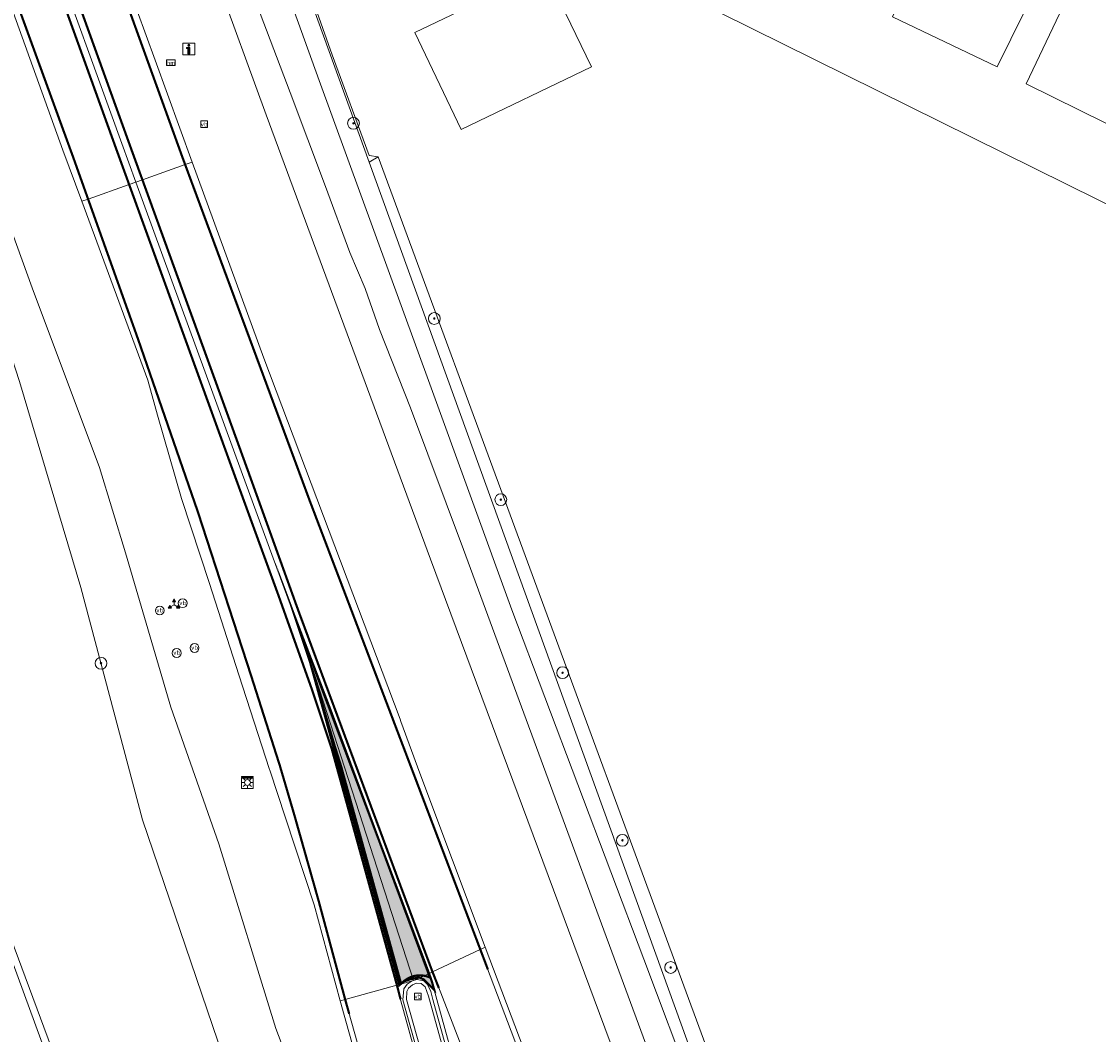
# Model space of a CAD drawing. Header units: metres. Extents: x 168032 to 180145, y 382923 to 399665.
# Tile 23 of 256: x 178166 to 178239, y 385232 to 385301. Entities that reach past the tile are written whole.
import ezdxf
from ezdxf.enums import TextEntityAlignment as Align

# ---------------------------------------------------------------- set-up
doc = ezdxf.new("R2010")
doc.units = ezdxf.units.M
doc.linetypes.add('VW-3-3_STREEP', pattern=[6, 3, -3])
doc.layers.get('0').update_dxf_attribs({"color": 8, "lineweight": 18})
for name, color, linetype, lineweight in [('B-WE-GR-BEPLANTING_CULTUUR_BOSPLANTSOEN-GV', 8, 'Continuous', 18), ('B-WE-GR-BOOM-S', 8, 'Continuous', 18), ('B-WE-IE-MEUBILAIR_WEGMEUBILAIR-S', 8, 'Continuous', 25), ('B-WE-IE-MEUBILAIR_WEGMEUBILAIR_PAAL-S', 8, 'Continuous', 18), ('B-WE-IE-MEUBILAIR_WEGMEUBILAIR_VERKEERSBORD-S', 8, 'Continuous', 18), ('B-WE-IE-TERREINAFSCHEIDING_KUNSTMATIG_HEKWERK-G', 8, 'IE-TERREINAFSCHEIDING-KUNSTMATIG', 18), ('B-WE-KL-DATA-S', 8, 'Continuous', 18), ('B-WE-KL-ET_LS_OV_LICHTMAST-S', 8, 'Continuous', 18), ('B-WE-OG-BEBOUWING-GV', 8, 'Continuous', 18), ('B-WE-OG-TERREIN_ERF-GV', 8, 'Continuous', 18), ('B-WE-OG-WATER_SLOOT-GV', 8, 'Continuous', 18), ('B-WE-OG-WEG-GV', 8, 'Continuous', 18), ('B-WE-VH-VERHARDING_ASFALT-GV', 8, 'Continuous', 18), ('B-WE-VH-VERHARDING_BEDRIJFSVLOERPLAAT-GV', 8, 'Continuous', 18), ('B-WE-VH-VERHARDING_BETON-GV', 8, 'Continuous', 18), ('B-WE-VW-MARKERING_LANGS_STREEP_33-G', 8, 'VW-3-3_STREEP', 13), ('B-WE-VW-MARKERING_LANGS_STREEP_DOORGETROKKEN_3X015-G', 8, 'Continuous', 13), ('B-WE-VW-MARKERING_PICTOGRAM-G', 8, 'Continuous', 18), ('B-WE-VW-MARKERING_VLAK-S', 8, 'Continuous', 25), ('N-WE-VW-MARKERING_VLAK-S', 7, 'Continuous', 18)]:
    doc.layers.add(name, color=color, linetype=linetype, lineweight=lineweight)
doc.styles.add('NLCS-ISO', font='NLCS-ISO.ttf')
doc.linetypes.add('IE-TERREINAFSCHEIDING-KUNSTMATIG', pattern='A,4,[82,NLCS.SHX,S=0.75,R=90,X=0,Y=0],4,-2', length=10)

# ---------------------------------------------------------------- blocks, each defined once
blk = doc.blocks.new('SIE-WEG_VERKEERSBORD_WEGWIJZER-SO')
at = {"linetype": 'ByBlock', "lineweight": 18}
h = blk.add_hatch(color=0, dxfattribs=at)
h.dxf.hatch_style = 1
h.paths.add_polyline_path([(0.5, 1), (0, 2), (-0.5, 1)])
h = blk.add_hatch(color=0, dxfattribs=at)
h.dxf.hatch_style = 1
h.paths.add_polyline_path([(-1.383974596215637, -0.2216878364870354), (-2.000000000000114, -1.154700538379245), (-0.8839745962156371, -1.087713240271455)])
h = blk.add_hatch(color=0, dxfattribs=at)
h.dxf.hatch_style = 1
h.paths.add_polyline_path([(1.383974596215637, -0.2216878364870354), (2.000000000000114, -1.154700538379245), (0.8839745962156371, -1.087713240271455)])
at = {"color": 0, "linetype": 'ByBlock', "lineweight": 18}
for points in [[(-1.133974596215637, -0.6547005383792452), (0, 0)], [(0, 1), (0, 0)], [(1.133974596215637, -0.6547005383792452), (0, 0)]]:
    blk.add_lwpolyline(points, dxfattribs=at)
for points in [[(0.5, 1), (0, 2), (-0.5, 1)], [(-1.383974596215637, -0.2216878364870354), (-2.000000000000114, -1.154700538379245), (-0.8839745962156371, -1.087713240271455)], [(1.383974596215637, -0.2216878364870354), (2.000000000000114, -1.154700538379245), (0.8839745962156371, -1.087713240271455)]]:
    blk.add_lwpolyline(points, close=True, dxfattribs=at)
blk = doc.blocks.new('SIE-WEG_VERKEERSBORD-SO')
at = {"color": 0, "linetype": 'ByBlock', "lineweight": 18}
blk.add_lwpolyline([(-1.125, -1.125), (1.125, -1.125), (1.125, 1.125), (-1.125, 1.125)], close=True, dxfattribs=at)
at = {"color": 0, "linetype": 'ByBlock', "lineweight": 18, "style": 'NLCS-ISO'}
blk.add_text('vb', height=1.5, dxfattribs=at).set_placement((0, 0), align=Align.MIDDLE_CENTER)
blk = doc.blocks.new('SIE-WEG_VERKEERSBORD_INFORMATIE-SO')
at = {"linetype": 'ByBlock', "lineweight": 18}
h = blk.add_hatch(color=0, dxfattribs=at)
h.dxf.hatch_style = 1
h.paths.add_polyline_path([(0.31640625, 0.4893749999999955), (-0.8226562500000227, 0.4893749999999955), (-0.8226562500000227, 0.1940624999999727), (-0.31640625, 0.1940624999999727), (-0.31640625, -1.620000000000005), (0.31640625, -1.620000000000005)])
h = blk.add_hatch(color=0, dxfattribs=at)
h.dxf.hatch_style = 1
edge = h.paths.add_edge_path()
edge.add_arc((0, 1.246607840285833), 0.3733921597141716, 0, 360)
at = {"color": 0, "linetype": 'ByBlock', "lineweight": 18}
for points in [[(-2, -2), (2, -2), (2, 2), (-2, 2)], [(0.31640625, 0.4893749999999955), (-0.8226562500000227, 0.4893749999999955), (-0.8226562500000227, 0.1940624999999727), (-0.31640625, 0.1940624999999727), (-0.31640625, -1.620000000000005), (0.31640625, -1.620000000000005)]]:
    blk.add_lwpolyline(points, close=True, dxfattribs=at)
blk.add_circle((0, 1.246607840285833), 0.3733921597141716, dxfattribs=at)
blk = doc.blocks.new('SKL-DATA_KAST-SO')
at = {"color": 0, "linetype": 'ByBlock', "lineweight": 18}
for points in [[(-2, 2), (2, 2), (2, 1.680000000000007), (-2, 1.680000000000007)], [(-2, 1.520000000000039), (2, 1.520000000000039), (2, -2), (-2, -2)]]:
    blk.add_lwpolyline(points, close=True, dxfattribs=at)
blk = doc.blocks.new('SKL-ET_OV_LICHTMAST-SO')
at = {"color": 0, "linetype": 'ByBlock', "lineweight": 18}
for points in [[(-1.25, 0), (-2, 0)], [(-1.41421356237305, 1.414213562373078), (-0.8838834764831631, 0.8838834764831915)], [(0, 2), (0, 1.25)], [(0.88388347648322, 0.8838834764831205), (1.414213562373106, 1.414213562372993)], [(2, 0), (1.25, 0)], [(-1.414213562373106, -1.414213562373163), (-0.8838834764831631, -0.88388347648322)], [(0, -1.25), (0, -2)], [(0.8838834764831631, -0.8838834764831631), (1.414213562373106, -1.414213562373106)]]:
    blk.add_lwpolyline(points, dxfattribs=at)
blk.add_circle((0, 0), 1, dxfattribs=at)
blk = doc.blocks.new('SIE-WEG_PAAL_HECTOMETERPAAL-SO')
at = {"color": 0, "linetype": 'ByBlock', "lineweight": 18}
blk.add_lwpolyline([(-1.443750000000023, -0.9437499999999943), (1.443750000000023, -0.9437499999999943), (1.443750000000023, 0.9437499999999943), (-1.443750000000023, 0.9437499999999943)], close=True, dxfattribs=at)
at = {"color": 0, "linetype": 'ByBlock', "lineweight": 18, "style": 'NLCS-ISO'}
blk.add_text('hm', height=1.5, dxfattribs=at).set_placement((0, 0), align=Align.MIDDLE_CENTER)
at = {"style": 'NLCS-ISO'}
blk.add_attdef('WAARDE', (2.131250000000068, -1.693749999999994), '', height=1.5, dxfattribs=at)
blk = doc.blocks.new('SIE-WEG_PAAL_VERKEERSBORD-SO')
at = {"color": 0, "linetype": 'ByBlock', "lineweight": 18}
blk.add_circle((0, 0), 1.5, dxfattribs=at)
at = {"color": 0, "linetype": 'ByBlock', "lineweight": 18, "style": 'NLCS-ISO'}
blk.add_text('vb', height=1.5, dxfattribs=at).set_placement((0, 0.1317113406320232), align=Align.MIDDLE_CENTER)
blk = doc.blocks.new('SGR-BOOM_01-SO')
at = {"linetype": 'ByBlock', "lineweight": 18}
h = blk.add_hatch(color=0, dxfattribs=at)
h.dxf.hatch_style = 1
edge = h.paths.add_edge_path()
edge.add_arc((0, 0), 0.25, 0, 360)
at = {"color": 0, "linetype": 'ByBlock', "lineweight": 18}
for radius in [2, 0.25]:
    blk.add_circle((0, 0), radius, dxfattribs=at)

msp = doc.modelspace()

# ---------------------------------------------------------------- hatches: boundary and pattern name
at = {"layer": 'B-WE-VW-MARKERING_VLAK-S'}
h = msp.add_hatch(color=256, dxfattribs=at)
h.dxf.hatch_style = 1
h.paths.add_polyline_path([(178194.002, 385235.042), (178193.841, 385235.614), (178193.649, 385236.157), (178184.575, 385260.279), (178185.574, 385257.286), (178191.62, 385235.403), (178191.634, 385235.352), (178191.733, 385235.434), (178191.953, 385235.616), (178192.38, 385235.763), (178192.623, 385235.812), (178192.978, 385235.883), (178193.023, 385235.863), (178193.297, 385235.741)])
at = {"layer": 'N-WE-VW-MARKERING_VLAK-S'}
h = msp.add_hatch(color=256, dxfattribs=at)
h.dxf.hatch_style = 1
edge = h.paths.add_edge_path()
edge.add_line((178193.7144125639, 385235.8733853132), (178187.0587128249, 385253.781580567))
edge.add_line((178187.0587128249, 385253.781580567), (178186.9615207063, 385254.0491066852))
edge.add_line((178186.9615207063, 385254.0491066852), (178184.575, 385260.279))
edge.add_line((178184.575, 385260.279), (178185.574, 385257.286))
edge.add_line((178185.574, 385257.286), (178187.2394238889, 385251.624947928))
edge.add_line((178187.2394238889, 385251.624947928), (178187.6801978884, 385250.2265446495))
edge.add_line((178187.6801978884, 385250.2265446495), (178191.7588347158, 385235.4444702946))
edge.add_arc((178193.0239594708, 385234.3488603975), 1.673589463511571, 65.63436007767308, 139.1071301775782, ccw=False)

# ---------------------------------------------------------------- linework, layer by layer
at = {"layer": 'B-WE-GR-BEPLANTING_CULTUUR_BOSPLANTSOEN-GV', "flags": 128}
msp.add_lwpolyline([(178177.271, 385325.301), (178189.597, 385291.222), (178190.19, 385291.585), (178189.58, 385291.68), (178187.08, 385298.5), (178184.66, 385305.36)], dxfattribs=at)
at = {"layer": 'B-WE-IE-TERREINAFSCHEIDING_KUNSTMATIG_HEKWERK-G', "flags": 128}
msp.add_lwpolyline([(178190.19, 385291.585), (178231.364, 385179.904), (178235.102, 385170.929)], dxfattribs=at)
msp.add_lwpolyline([(178190.19, 385291.585), (178231.364, 385179.904), (178235.102, 385170.929)], dxfattribs=at)
at = {"layer": 'B-WE-OG-BEBOUWING-GV', "flags": 128}
for points in [[(178278.419, 385392.415), (178302.056, 385440.226), (178304.962, 385446.103), (178296.333, 385450.372), (178225.116, 385301.079), (178232.214, 385297.693), (178233.143, 385299.572), (178254.479, 385342.741)], [(178305.303, 385445.935), (178234.184, 385296.542), (178241.408, 385292.955), (178242.694, 385295.545), (178263.44, 385338.099), (178265.307, 385341.928), (178286.095, 385384.565), (178287.689, 385387.833), (178298.413, 385409.829), (178300.836, 385414.799), (178313.471, 385441.894)], [(178201.52, 385304.264), (178192.677, 385300.018), (178195.833, 385293.444), (178204.676, 385297.69)]]:
    msp.add_lwpolyline(points, close=True, dxfattribs=at)
at = {"layer": 'B-WE-OG-TERREIN_ERF-GV', "flags": 128}
for points in [[(178278.419, 385392.415), (178254.479, 385342.741), (178233.143, 385299.572), (178232.214, 385297.693), (178225.116, 385301.079), (178296.333, 385450.372), (178304.962, 385446.103), (178302.056, 385440.226)], [(178305.303, 385445.935), (178313.471, 385441.894), (178300.836, 385414.799), (178298.413, 385409.829), (178287.689, 385387.833), (178286.095, 385384.565), (178265.307, 385341.928), (178263.44, 385338.099), (178242.694, 385295.545), (178241.408, 385292.955), (178234.184, 385296.542)], [(178195.833, 385293.444), (178192.677, 385300.018), (178201.52, 385304.264), (178204.676, 385297.69)]]:
    msp.add_lwpolyline(points, close=True, dxfattribs=at)
for points in [[(178192.052, 385311.947), (178279.624, 385268.593), (178281.102, 385268.149), (178344.31, 385406.771)], [(178279.624, 385268.593), (178192.052, 385311.947)], [(178184.66, 385305.36), (178187.08, 385298.5), (178189.58, 385291.68), (178190.19, 385291.585), (178231.364, 385179.904), (178235.102, 385170.929), (178235.274, 385170.443), (178236.364, 385172.628), (178236.561, 385172.682), (178236.806, 385172.723), (178237.054, 385172.74), (178237.302, 385172.732), (178237.548, 385172.699), (178237.79, 385172.642), (178238.025, 385172.562), (178238.25, 385172.458), (178238.465, 385172.333), (178238.665, 385172.187), (178238.851, 385172.022), (178239.019, 385171.839), (178239.168, 385171.641)]]:
    msp.add_lwpolyline(points, dxfattribs=at)
at = {"layer": 'B-WE-OG-WATER_SLOOT-GV', "flags": 128}
for points in [[(178168.428, 385346.047), (178186.202, 385296.768), (178193.709, 385276.163), (178199.265, 385260.836), (178208.223, 385237.122), (178214.969, 385219.196), (178223.882, 385194.929), (178229.864, 385178.791), (178234.045, 385168.337), (178234.414, 385167.948), (178234.687, 385167.985), (178235.682, 385169.292), (178235.274, 385170.443), (178235.171, 385170.263), (178234.838, 385170.044), (178234.497, 385170.254), (178234.284, 385170.519), (178225.643, 385191.931), (178212.096, 385229.011), (178189.597, 385291.222), (178177.271, 385325.301)], [(178278.985, 385058.119), (178275.474, 385066.269), (178269.254, 385080.966), (178259.785, 385103.548), (178251.402, 385123.615), (178244.889, 385139.621), (178240.73, 385150.95), (178235.085, 385165.877), (178236.356, 385167.391), (178235.682, 385169.292), (178234.687, 385167.985), (178234.414, 385167.948), (178234.045, 385168.337), (178229.864, 385178.791), (178223.882, 385194.929), (178214.969, 385219.196), (178208.223, 385237.122), (178199.265, 385260.836), (178193.709, 385276.163), (178186.202, 385296.768), (178168.428, 385346.047)], [(178239.841, 385054.984), (178233.577, 385069.471), (178232.046, 385072.914), (178228.705, 385080.428), (178216.041, 385109.141), (178202.982, 385139.914), (178202.305, 385141.509), (178185.922, 385183.87), (178175.863, 385210), (178159.423, 385254.236), (178131.865, 385330.613)], [(178172.338, 385322.573), (178182.602, 385294.447), (178193.742, 385264.27), (178207.326, 385227.775), (178222.734, 385188.419), (178236.187, 385153.964), (178249.464, 385121.543), (178251.153, 385117.419), (178263.523, 385087.188), (178269.142, 385074.071), (178276.327, 385057.694)], [(178275.418, 385063.133), (178273.591, 385067.645), (178267.942, 385080.917), (178262.976, 385093.207), (178257.556, 385106.618), (178250.919, 385122.617), (178245.397, 385135.965), (178241.365, 385145.43), (178236.851, 385156.978), (178233.179, 385166.384), (178223.31, 385192.612), (178220.577, 385199.955), (178212.125, 385221.16), (178195.981, 385264.922), (178192.386, 385274.554), (178190.296, 385279.857), (178189.305, 385282.637), (178188.28, 385285.096), (178186.624, 385289.578), (178184.226, 385295.945), (178178.798, 385310.268)], [(178178.798, 385310.268), (178184.226, 385295.945), (178186.624, 385289.578), (178188.28, 385285.096), (178189.305, 385282.637), (178190.296, 385279.857), (178192.386, 385274.554), (178195.981, 385264.922), (178212.125, 385221.16), (178220.577, 385199.955), (178223.31, 385192.612), (178233.179, 385166.384), (178236.851, 385156.978), (178241.365, 385145.43), (178245.397, 385135.965), (178250.919, 385122.617), (178257.556, 385106.618), (178262.976, 385093.207), (178267.942, 385080.917), (178273.591, 385067.645), (178275.418, 385063.133)], [(178140.627, 385304.479), (178147.233, 385285.775), (178151.325, 385275.107), (178155.614, 385262.861), (178158.667, 385255.073), (178163.426, 385242.186), (178168.073, 385229.554), (178173.034, 385216.19), (178177.542, 385203.988), (178183.208, 385189.076), (178187.643, 385177.416), (178191.209, 385168.076), (178195.13, 385157.845), (178201.819, 385139.893), (178211.933, 385115.894), (178220.307, 385095.897), (178232.952, 385067.367), (178238.717, 385054.506)], [(178238.717, 385054.506), (178232.952, 385067.367), (178220.307, 385095.897), (178211.933, 385115.894), (178201.819, 385139.893), (178195.13, 385157.845), (178191.209, 385168.076), (178187.643, 385177.416), (178183.208, 385189.076), (178177.542, 385203.988), (178173.034, 385216.19), (178168.073, 385229.554), (178163.426, 385242.186), (178158.667, 385255.073), (178155.614, 385262.861), (178151.325, 385275.107), (178147.233, 385285.775), (178140.627, 385304.479)]]:
    msp.add_lwpolyline(points, dxfattribs=at)
at = {"layer": 'B-WE-OG-WEG-GV', "flags": 128}
for points in [[(178131.865, 385330.613), (178159.423, 385254.236), (178175.863, 385210), (178185.922, 385183.87), (178202.305, 385141.509)], [(178276.327, 385057.694), (178269.142, 385074.071), (178263.523, 385087.188), (178251.153, 385117.419), (178249.464, 385121.543), (178236.187, 385153.964), (178222.734, 385188.419), (178207.326, 385227.775), (178193.742, 385264.27), (178182.602, 385294.447), (178172.338, 385322.573)], [(178167.121, 385319.938), (178175.06, 385298.147), (178177.581, 385291.227), (178182.428, 385277.926), (178191.684, 385253.411), (178191.745, 385253.249), (178193.034, 385249.741), (178197.459, 385237.931), (178204.707, 385218.818), (178214.192, 385194.064), (178226.282, 385163.397), (178238.094, 385134.066), (178244.355, 385118.829), (178250.008, 385105.071), (178253.175, 385097.365), (178259.114, 385082.997), (178264.897, 385069.345), (178268.951, 385059.619)], [(178153.041, 385314.51), (178160.239, 385293.597), (178165.846, 385276.33), (178170.019, 385262.341), (178174.201, 385246.577), (178181.5, 385225.115), (178186.684, 385207.822), (178193.059, 385186.78), (178199.941, 385168.243), (178205.039, 385153.012)], [(178205.039, 385153.012), (178199.941, 385168.243), (178193.059, 385186.78), (178186.684, 385207.822), (178181.5, 385225.115), (178174.201, 385246.577), (178170.019, 385262.341), (178165.846, 385276.33), (178160.239, 385293.597), (178153.041, 385314.51)], [(178208.95, 385152.99), (178202.745, 385171.179), (178197.391, 385186.629), (178192.402, 385202.702), (178187.687, 385220.77), (178183.244, 385232.425), (178179.383, 385244.96), (178176.132, 385254.238), (178173.059, 385264.708), (178171.281, 385270.498), (178166.707, 385282.697), (178157.068, 385309.331)], [(178157.068, 385309.331), (178166.707, 385282.697), (178171.281, 385270.498), (178173.059, 385264.708), (178176.132, 385254.238), (178179.383, 385244.96), (178183.244, 385232.425), (178187.687, 385220.77), (178192.402, 385202.702), (178197.391, 385186.629), (178202.745, 385171.179), (178208.95, 385152.99)], [(178213.154, 385153.076), (178205.049, 385175.072), (178202.228, 385183.236), (178200.423, 385188.667), (178199.692, 385191.185), (178198.674, 385194.841), (178187.897, 385233.324), (178187.628, 385234.285), (178185.852, 385240.819), (178183.902, 385246.715), (178182.847, 385249.959), (178182.833, 385250.003), (178180.749, 385256.427), (178178.746, 385262.622), (178176.862, 385268.394), (178175.223, 385274.041), (178174.559, 385276.417), (178170.083, 385288.565), (178168.804, 385292.035), (178163.972, 385305.378)]]:
    msp.add_lwpolyline(points, dxfattribs=at)
msp.add_lwpolyline([(178190.19, 385291.585), (178189.597, 385291.222), (178212.096, 385229.011), (178225.643, 385191.931), (178234.284, 385170.519), (178234.497, 385170.254), (178234.838, 385170.044), (178235.171, 385170.263), (178235.274, 385170.443), (178235.102, 385170.929), (178231.364, 385179.904)], close=True, dxfattribs=at)
at = {"layer": 'B-WE-VH-VERHARDING_ASFALT-GV', "flags": 128}
for points in [[(178144.102, 385385.56), (178143.644, 385385.398), (178140.73, 385384.37), (178140.277, 385384.211), (178145.248, 385370.04), (178150.099, 385356.113), (178155.087, 385342.015), (178159.415, 385329.791), (178163.106, 385319.367), (178167.673, 385306.681), (178172.792, 385292.491), (178173.746, 385289.862), (178174.197, 385290.026), (178177.099, 385291.056), (178177.581, 385291.227), (178175.06, 385298.147), (178167.121, 385319.938), (178160.274, 385339.248), (178153.55, 385358.159), (178146.875, 385377.426)], [(178140.277, 385384.211), (178139.827, 385384.056), (178136.965, 385383.061), (178136.502, 385382.9), (178141.818, 385367.81), (178147.533, 385351.355), (178153.768, 385333.815), (178158.723, 385320.005), (178163.972, 385305.378), (178168.804, 385292.035), (178170.083, 385288.565), (178170.512, 385288.717), (178173.297, 385289.706), (178173.746, 385289.862), (178172.792, 385292.491), (178167.673, 385306.681), (178163.106, 385319.367), (178159.415, 385329.791), (178155.087, 385342.015), (178150.099, 385356.113), (178145.248, 385370.04)], [(178177.581, 385291.227), (178177.099, 385291.056), (178174.197, 385290.026), (178173.746, 385289.862), (178180.892, 385270.278), (178184.575, 385260.279), (178185.727, 385256.947), (178192.589, 385235.674), (178192.661, 385235.694), (178193.023, 385235.863), (178193.649, 385236.157), (178193.88, 385236.27), (178197.128, 385237.787), (178197.459, 385237.931), (178193.034, 385249.741), (178191.745, 385253.249), (178191.684, 385253.411), (178182.428, 385277.926)], [(178173.746, 385289.862), (178173.297, 385289.706), (178170.512, 385288.717), (178170.083, 385288.565), (178174.559, 385276.417), (178175.223, 385274.041), (178176.862, 385268.394), (178178.746, 385262.622), (178180.749, 385256.427), (178182.833, 385250.003), (178182.847, 385249.959), (178183.902, 385246.715), (178185.852, 385240.819), (178187.628, 385234.285), (178187.961, 385234.378), (178191.469, 385235.367), (178191.62, 385235.403), (178191.733, 385235.434), (178192.509, 385235.652), (178192.589, 385235.674), (178185.727, 385256.947), (178184.575, 385260.279), (178180.892, 385270.278)]]:
    msp.add_lwpolyline(points, close=True, dxfattribs=at)
at = {"layer": 'B-WE-VH-VERHARDING_BEDRIJFSVLOERPLAAT-GV', "flags": 128}
for points in [[(178197.311, 385222.107), (178193.916, 385234.373), (178193.772, 385234.922), (178193.539, 385235.393), (178193.301, 385235.643), (178192.852, 385235.735), (178192.661, 385235.694), (178192.589, 385235.674), (178192.509, 385235.652), (178192.166, 385235.433), (178191.949, 385235.104), (178191.862, 385234.355), (178198.871, 385209.349)], [(178194.468, 385226.023), (178192.11, 385234.374), (178192.143, 385234.923), (178192.25, 385235.162), (178192.52, 385235.38), (178192.806, 385235.498), (178193.123, 385235.466), (178193.387, 385235.238), (178193.505, 385234.931), (178193.616, 385234.6), (178195.887, 385226.445)]]:
    msp.add_lwpolyline(points, dxfattribs=at)
at = {"layer": 'B-WE-VH-VERHARDING_BETON-GV', "flags": 128}
msp.add_lwpolyline([(178197.459, 385237.931), (178197.128, 385237.787), (178193.88, 385236.27), (178194.444, 385234.846), (178197.088, 385227.975), (178205.067, 385207.044), (178214.097, 385183.915), (178214.467, 385182.747), (178227.186, 385149.249), (178244.976, 385104.923), (178245.617, 385103.357), (178249.677, 385104.942), (178250.008, 385105.071), (178244.355, 385118.829), (178238.094, 385134.066), (178226.282, 385163.397), (178214.192, 385194.064), (178204.707, 385218.818)], close=True, dxfattribs=at)
for points in [[(178227.186, 385149.249), (178214.467, 385182.747), (178214.097, 385183.915), (178205.067, 385207.044), (178197.088, 385227.975), (178194.444, 385234.846), (178193.88, 385236.27), (178193.649, 385236.157), (178193.023, 385235.863), (178192.661, 385235.694), (178192.852, 385235.735), (178193.301, 385235.643), (178193.539, 385235.393), (178193.772, 385234.922), (178193.916, 385234.373), (178197.311, 385222.107), (178202.754, 385202.35), (178203.962, 385197.923), (178205.14, 385194.224), (178206.013, 385191.264), (178207.984, 385185.31), (178211.431, 385175.614), (178217.399, 385160.763)], [(178198.871, 385209.349), (178191.862, 385234.355), (178191.949, 385235.104), (178192.166, 385235.433), (178192.509, 385235.652), (178191.733, 385235.434), (178191.62, 385235.403), (178191.469, 385235.367), (178187.961, 385234.378), (178187.628, 385234.285), (178187.897, 385233.324), (178198.674, 385194.841)], [(178195.887, 385226.445), (178193.616, 385234.6), (178193.505, 385234.931), (178193.387, 385235.238), (178193.123, 385235.466), (178192.806, 385235.498), (178192.52, 385235.38), (178192.25, 385235.162), (178192.143, 385234.923), (178192.11, 385234.374), (178194.468, 385226.023)]]:
    msp.add_lwpolyline(points, dxfattribs=at)
at = {"layer": 'B-WE-VW-MARKERING_LANGS_STREEP_33-G', "flags": 128}
for points in [[(178188.2321072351, 385233.4159815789, 0.15, 0.15, 0), (178187.961, 385234.378, 0.15, 0.15, 0), (178186.176, 385241.011, 0.15, 0.15, 0), (178184.507, 385246.915, 0.15, 0.15, 0), (178183.528, 385250.248, 0.15, 0.15, 0), (178181.581, 385256.349, 0.15, 0.15, 0), (178177.952, 385267.511, 0.15, 0.15, 0), (178173.914, 385279.175, 0.15, 0.15, 0), (178170.512, 385288.717, 0.15, 0.15, 0), (178169.531, 385291.47, 0.15, 0.15, 0), (178163.402, 385308.296, 0.15, 0.15, 0), (178157.281, 385325.453, 0.15, 0.15, 0), (178152.124, 385339.764, 0.15, 0.15, 0), (178147.2, 385353.739, 0.15, 0.15, 0), (178136.965, 385383.061, 0.15, 0.15, 0), (178136.215, 385385.21, 0.15, 0.15, 0), (178131.407, 385399.347, 0.15, 0.15, 0), (178125.642, 385416.412, 0.15, 0.15, 0), (178119.91, 385433.567, 0.15, 0.15, 0), (178114.26, 385450.81, 0.15, 0.15, 0), (178108.616, 385467.883, 0.15, 0.15, 0), (178105.369, 385478.028, 0.15, 0.15, 0), (178103.06, 385485.243, 0.15, 0.15, 0), (178097.618, 385502.36, 0.15, 0.15, 0), (178092.229, 385519.575, 0.15, 0.15, 0), (178079.905, 385560.107, 0.15, 0.15, 0), (178075.867, 385573.664, 0.15, 0.15, 0), (178074.734, 385577.467, 0.15, 0.15, 0), (178071.264, 385589.068, 0.15, 0.15, 0), (178062.785, 385617.901, 0.15, 0.15, 0), (178056.046, 385641.139, 0.15, 0.15, 0), (178051.126, 385658.556, 0.15, 0.15, 0), (178048.004, 385669.779, 0.15, 0.15, 0), (178046.321, 385675.828, 0.15, 0.15, 0), (178041.447, 385693.413, 0.15, 0.15, 0), (178036.739, 385710.901, 0.15, 0.15, 0), (178032.069, 385728.516, 0.15, 0.15, 0), (178032.005, 385728.76, 0.15, 0.15, 0), (178027.474, 385746.08, 0.15, 0.15, 0), (178022.168, 385766.435, 0.15, 0.15, 0), (178018.542, 385781.091, 0.15, 0.15, 0), (178014.017, 385798.599, 0.15, 0.15, 0), (178008.984, 385819.216, 0.15, 0.15, 0), (178002.639, 385845.569, 0.15, 0.15, 0), (177998.389, 385863.655, 0.15, 0.15, 0), (177997.798, 385866.171, 0.15, 0.15, 0), (177992.348, 385889.71, 0.15, 0.15, 0), (177986.391, 385916.165, 0.15, 0.15, 0), (177985.092, 385921.931, 0.15, 0.15, 0), (177981.817, 385936.806, 0.15, 0.15, 0), (177978.596, 385951.428, 0.15, 0.15, 0), (177976.441, 385961.317, 0.15, 0.15, 0), (177975.347, 385966.335, 0.15, 0.15, 0), (177972.258, 385981.016, 0.15, 0.15, 0), (177969.157, 385995.771, 0.15, 0.15, 0), (177965.51, 386013.532, 0.15, 0.15, 0), (177962.559, 386028.255, 0.15, 0.15, 0), (177959.619, 386043.179, 0.15, 0.15, 0), (177956.739, 386057.833, 0.15, 0.15, 0), (177956.445, 386059.342, 0.15, 0.15, 0), (177953.819, 386072.845, 0.15, 0.15, 0), (177951.111, 386087.555, 0.15, 0.15, 0), (177948.336, 386102.552, 0.15, 0.15, 0), (177945.069, 386120.414, 0.15, 0.15, 0), (177942.454, 386135.185, 0.15, 0.15, 0), (177939.785, 386150.09, 0.15, 0.15, 0), (177938.465, 386157.769, 0.15, 0.15, 0), (177936.7, 386168.033, 0.15, 0.15, 0), (177934.652, 386179.991, 0.15, 0.15, 0), (177932.691, 386191.929, 0.15, 0.15, 0), (177930.685, 386203.926, 0.15, 0.15, 0), (177928.754, 386215.798, 0.15, 0.15, 0), (177926.836, 386227.774, 0.15, 0.15, 0), (177924.995, 386239.652, 0.15, 0.15, 0), (177923.149, 386251.728, 0.15, 0.15, 0), (177922.601, 386255.296, 0.15, 0.15, 0), (177922.41, 386256.541, 0.15, 0.15, 0), (177921.324, 386263.616, 0.15, 0.15, 0), (177918.648, 386281.671, 0.15, 0.15, 0), (177915.652, 386302.364, 0.15, 0.15, 0), (177913.954, 386314.37, 0.15, 0.15, 0), (177911.806, 386329.478, 0.15, 0.15, 0), (177909.296, 386347.553, 0.15, 0.15, 0), (177908.173, 386355.664, 0.15, 0.15, 0), (177906.899, 386365.507, 0.15, 0.15, 0), (177905.785, 386374.109, 0.15, 0.15, 0), (177903.225, 386395.575, 0.15, 0.15, 0), (177901.839, 386407.647, 0.15, 0.15, 0), (177900.228, 386422.349, 0.15, 0.15, 0), (177898.934, 386434.519, 0.15, 0.15, 0), (177896.926, 386455.109, 0.15, 0.15, 0), (177896.855, 386455.84, 0.15, 0.15, 0), (177895.328, 386474.091, 0.15, 0.15, 0), (177893.699, 386494.79, 0.15, 0.15, 0), (177892.882, 386507.068, 0.15, 0.15, 0), (177892.681, 386510.092, 0.15, 0.15, 0), (177891.589, 386528.22, 0.15, 0.15, 0), (177890.808, 386543.307, 0.15, 0.15, 0), (177890.263, 386555.057, 0.15, 0.15, 0), (177890.046, 386559.711, 0.15, 0.15, 0), (177889.343, 386576.803, 0.15, 0.15, 0), (177889.041, 386585.697, 0.15, 0.15, 0), (177888.503, 386603.79, 0.15, 0.15, 0), (177888.45, 386605.522, 0.15, 0.15, 0), (177887.619, 386632.649, 0.15, 0.15, 0), (177887.478, 386637.25, 0.15, 0.15, 0), (177886.991, 386655.22, 0.15, 0.15, 0), (177886.382, 386676.469, 0.15, 0.15, 0), (177885.73, 386703.74, 0.15, 0.15, 0), (177885.417, 386710.793, 0.15, 0.15, 0), (177885.36, 386712.718, 0.15, 0.15, 0), (177885.139, 386715.761, 0.15, 0.15, 0), (177884.799, 386721.709, 0.15, 0.15, 0), (177883.39, 386745.978, 0.15, 0.15, 0), (177882.722, 386758.153, 0.15, 0.15, 0), (177882.396, 386770.185, 0.15, 0.15, 0), (177882.079, 386794.418, 0.15, 0.15, 0), (177881.781, 386818.597, 0.15, 0.15, 0), (177881.171, 386848.735, 0.15, 0.15, 0), (177880.539, 386873.075, 0.15, 0.15, 0), (177880.112, 386889.376, 0.15, 0.15, 0), (177879.752, 386903.067, 0.15, 0.15, 0), (177878.955, 386933.447, 0.15, 0.15, 0), (177878.185, 386962.68, 0.15, 0.15, 0), (177878.088, 386966.353, 0.15, 0.15, 0), (177877.5, 386986.407, 0.15, 0.15, 0), (177876.725, 387004.167, 0.15, 0.15, 0), (177875.658, 387022.21, 0.15, 0.15, 0), (177874.496, 387037.147, 0.15, 0.15, 0), (177873.701, 387045.961, 0.15, 0.15, 0), (177873.046, 387052.047, 0.15, 0.15, 0), (177872.382, 387057.893, 0.15, 0.15, 0), (177872.005, 387060.716, 0.15, 0.15, 0), (177871.593, 387063.795, 0.15, 0.15, 0), (177870.635, 387069.874, 0.15, 0.15, 0), (177869.435, 387075.861, 0.15, 0.15, 0), (177868.068, 387081.199, 0.15, 0.15, 0), (177867.647, 387082.809, 0.15, 0.15, 0), (177866.328, 387087.284, 0.15, 0.15, 0), (177864.305, 387092.78, 0.15, 0.15, 0), (177861.837, 387098.239, 0.15, 0.15, 0), (177860.804, 387100.228, 0.15, 0.15, 0), (177859.073, 387103.357, 0.15, 0.15, 0), (177857.021, 387106.75, 0.15, 0.15, 0), (177855.743, 387108.654, 0.15, 0.15, 0), (177854.342, 387110.673, 0.15, 0.15, 0), (177852.945, 387112.521, 0.15, 0.15, 0), (177851.607, 387114.21, 0.15, 0.15, 0), (177849.576, 387116.584, 0.15, 0.15, 0), (177847.9, 387118.35, 0.15, 0.15, 0), (177845.529, 387120.692, 0.15, 0.15, 0), (177843.935, 387122.159, 0.15, 0.15, 0), (177840.947, 387124.804, 0.15, 0.15, 0), (177838.382, 387126.877, 0.15, 0.15, 0), (177836.076, 387128.633, 0.15, 0.15, 0), (177834.079, 387130.047, 0.15, 0.15, 0), (177832.472, 387131.12, 0.15, 0.15, 0), (177829.525, 387133.009, 0.15, 0.15, 0), (177827.319, 387134.28, 0.15, 0.15, 0), (177825.672, 387135.138, 0.15, 0.15, 0), (177824.768, 387135.609, 0.15, 0.15, 0), (177822.069, 387136.918, 0.15, 0.15, 0), (177819.611, 387137.986, 0.15, 0.15, 0), (177815.134, 387139.677, 0.15, 0.15, 0), (177812.457, 387140.574, 0.15, 0.15, 0), (177809.719, 387141.382, 0.15, 0.15, 0), (177807.06, 387142.112, 0.15, 0.15, 0), (177803.516, 387142.906, 0.15, 0.15, 0), (177800.803, 387143.366, 0.15, 0.15, 0), (177798.09, 387143.748, 0.15, 0.15, 0), (177792.117, 387144.284, 0.15, 0.15, 0), (177786.409, 387144.35, 0.15, 0.15, 0), (177783.626, 387144.24, 0.15, 0.15, 0), (177778.351, 387143.801, 0.15, 0.15, 0), (177774.411, 387143.223, 0.15, 0.15, 0), (177770.477, 387142.406, 0.15, 0.15, 0), (177767.224, 387141.583, 0.15, 0.15, 0), (177764.5, 387140.783, 0.15, 0.15, 0), (177761.427, 387139.738, 0.15, 0.15, 0), (177757.949, 387138.499, 0.15, 0.15, 0), (177754.813, 387137.235, 0.15, 0.15, 0), (177751.374, 387135.731, 0.15, 0.15, 0), (177749.199, 387134.628, 0.15, 0.15, 0), (177746.54, 387133.222, 0.15, 0.15, 0), (177744.247, 387131.835, 0.15, 0.15, 0), (177741.322, 387129.899, 0.15, 0.15, 0), (177738.684, 387127.948, 0.15, 0.15, 0), (177736.57, 387126.258, 0.15, 0.15, 0), (177734.331, 387124.341, 0.15, 0.15, 0), (177733.17, 387123.347, 0.15, 0.15, 0), (177730.675, 387120.996, 0.15, 0.15, 0), (177727.351, 387117.607, 0.15, 0.15, 0), (177725.622, 387115.69, 0.15, 0.15, 0), (177724.246, 387114.09, 0.15, 0.15, 0), (177722.795, 387112.326, 0.15, 0.15, 0), (177720.206, 387109.026, 0.15, 0.15, 0), (177717.594, 387105.425, 0.15, 0.15, 0), (177716.006, 387103.04, 0.15, 0.15, 0), (177713.888, 387099.58, 0.15, 0.15, 0), (177712.211, 387096.591, 0.15, 0.15, 0), (177710.244, 387092.734, 0.15, 0.15, 0), (177708.172, 387088.425, 0.15, 0.15, 0), (177705.048, 387081.262, 0.15, 0.15, 0), (177703.096, 387076.164, 0.15, 0.15, 0), (177701.23, 387070.732, 0.15, 0.15, 0), (177699.775, 387066.07, 0.15, 0.15, 0), (177697.115, 387056.586, 0.15, 0.15, 0), (177695.312, 387049.562, 0.15, 0.15, 0), (177693.56, 387041.96, 0.15, 0.15, 0), (177692.461, 387036.848, 0.15, 0.15, 0), (177692.443, 387036.762, 0.15, 0.15, 0), (177691.067, 387029.461, 0.15, 0.15, 0), (177690.675, 387026.923, 0.15, 0.15, 0), (177689.719, 387019.323, 0.15, 0.15, 0), (177688.898, 387011.612, 0.15, 0.15, 0), (177687.632, 386999.469, 0.15, 0.15, 0), (177686.954, 386992.634, 0.15, 0.15, 0), (177686.743, 386990.607, 0.15, 0.15, 0), (177686.628, 386987.693, 0.15, 0.15, 0), (177686.744, 386986.497, 0.15, 0.15, 0), (177686.96, 386985.447, 0.15, 0.15, 0), (177687.138, 386984.738, 0, 0, 0)], [(178051.298, 386937.903, 0.15, 0.15, 0), (178051.998, 386939.01, 0.15, 0.15, 0), (178052.713, 386940.326, 0.15, 0.15, 0), (178053.603, 386942.533, 0.15, 0.15, 0), (178053.639, 386942.974, 0.15, 0.15, 0), (178053.796, 386943.632, 0.15, 0.15, 0), (178054.161, 386945.434, 0.15, 0.15, 0), (178054.6, 386948.381, 0.15, 0.15, 0), (178054.989, 386951.36, 0.15, 0.15, 0), (178055.455, 386954.625, 0.15, 0.15, 0), (178055.929, 386958.445, 0.15, 0.15, 0), (178056.537, 386963.344, 0.15, 0.15, 0), (178057.929, 386974.795, 0.15, 0.15, 0), (178058.524, 386980.678, 0.15, 0.15, 0), (178059.307, 386989.413, 0.15, 0.15, 0), (178059.663, 386998.475, 0.15, 0.15, 0), (178059.714, 387004.051, 0.15, 0.15, 0), (178059.649, 387008.311, 0.15, 0.15, 0), (178059.417, 387014.068, 0.15, 0.15, 0), (178059.12, 387019.174, 0.15, 0.15, 0), (178058.461, 387026.255, 0.15, 0.15, 0), (178057.525, 387033.784, 0.15, 0.15, 0), (178056.052, 387043.454, 0.15, 0.15, 0), (178055.091, 387048.83, 0.15, 0.15, 0), (178053.987, 387053.663, 0.15, 0.15, 0), (178052.554, 387058.722, 0.15, 0.15, 0), (178051.043, 387063.131, 0.15, 0.15, 0), (178049.717, 387066.225, 0.15, 0.15, 0), (178047.564, 387070.639, 0.15, 0.15, 0), (178045.774, 387073.627, 0.15, 0.15, 0), (178044.135, 387076.046, 0.15, 0.15, 0), (178042.338, 387078.449, 0.15, 0.15, 0), (178039.988, 387081.321, 0.15, 0.15, 0), (178037.902, 387083.599, 0.15, 0.15, 0), (178034.653, 387086.667, 0.15, 0.15, 0), (178031.804, 387089.118, 0.15, 0.15, 0), (178028.932, 387091.461, 0.15, 0.15, 0), (178025.582, 387093.957, 0.15, 0.15, 0), (178022.233, 387096.218, 0.15, 0.15, 0), (178019.788, 387097.705, 0.15, 0.15, 0), (178015.644, 387100.021, 0.15, 0.15, 0), (178011.516, 387101.948, 0.15, 0.15, 0), (178007.977, 387103.34, 0.15, 0.15, 0), (178003.965, 387104.714, 0.15, 0.15, 0), (178000.869, 387105.62, 0.15, 0.15, 0), (177997.382, 387106.464, 0.15, 0.15, 0), (177994.029, 387107.167, 0.15, 0.15, 0), (177990.637, 387107.729, 0.15, 0.15, 0), (177988.008, 387108.009, 0.15, 0.15, 0), (177984.928, 387108.258, 0.15, 0.15, 0), (177982.474, 387108.35, 0.15, 0.15, 0), (177980.137, 387108.357, 0.15, 0.15, 0), (177979.147, 387108.36, 0.15, 0.15, 0), (177977.226, 387108.312, 0.15, 0.15, 0), (177973.715, 387108.11, 0.15, 0.15, 0), (177971.036, 387107.859, 0.15, 0.15, 0), (177968.395, 387107.523, 0.15, 0.15, 0), (177965.428, 387107.019, 0.15, 0.15, 0), (177962.988, 387106.506, 0.15, 0.15, 0), (177960.77, 387105.972, 0.15, 0.15, 0), (177958.031, 387105.265, 0.15, 0.15, 0), (177956.339, 387104.742, 0.15, 0.15, 0), (177953.725, 387103.815, 0.15, 0.15, 0), (177951.161, 387102.801, 0.15, 0.15, 0), (177948.526, 387101.684, 0.15, 0.15, 0), (177946.053, 387100.571, 0.15, 0.15, 0), (177944.3, 387099.727, 0.15, 0.15, 0), (177942.304, 387098.676, 0.15, 0.15, 0), (177940.603, 387097.688, 0.15, 0.15, 0), (177937.591, 387095.75, 0.15, 0.15, 0), (177935.389, 387094.209, 0.15, 0.15, 0), (177933.401, 387092.828, 0.15, 0.15, 0), (177930.991, 387090.939, 0.15, 0.15, 0), (177929.068, 387089.324, 0.15, 0.15, 0), (177927.29, 387087.765, 0.15, 0.15, 0), (177925.804, 387086.352, 0.15, 0.15, 0), (177923.862, 387084.398, 0.15, 0.15, 0), (177921.702, 387082.149, 0.15, 0.15, 0), (177919.953, 387080.202, 0.15, 0.15, 0), (177917.513, 387077.248, 0.15, 0.15, 0), (177915.637, 387074.776, 0.15, 0.15, 0), (177914.056, 387072.43, 0.15, 0.15, 0), (177911.653, 387068.66, 0.15, 0.15, 0), (177910.223, 387066.135, 0.15, 0.15, 0), (177908.717, 387063.401, 0.15, 0.15, 0), (177905.967, 387057.967, 0.15, 0.15, 0), (177904.549, 387054.919, 0.15, 0.15, 0), (177904.297, 387054.378, 0.15, 0.15, 0), (177902.997, 387051.356, 0.15, 0.15, 0), (177901.785, 387048.374, 0.15, 0.15, 0), (177900.611, 387045.176, 0.15, 0.15, 0), (177899.155, 387040.701, 0.15, 0.15, 0), (177897.918, 387036.256, 0.15, 0.15, 0), (177897.416, 387034.171, 0.15, 0.15, 0), (177896.714, 387031.021, 0.15, 0.15, 0), (177896.448, 387029.82, 0.15, 0.15, 0), (177895.333, 387024.798, 0.15, 0.15, 0), (177894.816, 387022.126, 0.15, 0.15, 0), (177893.829, 387016.262, 0.15, 0.15, 0), (177893.338, 387012.575, 0.15, 0.15, 0), (177893.218, 387011.6, 0.15, 0.15, 0), (177892.527, 387005.96, 0.15, 0.15, 0), (177891.982, 386999.885, 0.15, 0.15, 0), (177891.596, 386993.345, 0.15, 0.15, 0), (177891.453, 386987.241, 0.15, 0.15, 0), (177891.523, 386981.713, 0.15, 0.15, 0), (177891.831, 386969.644, 0.15, 0.15, 0), (177892.047, 386961.011, 0.15, 0.15, 0), (177892.134, 386957.53, 0.15, 0.15, 0), (177892.641, 386939.969, 0.15, 0.15, 0), (177892.923, 386927.913, 0.15, 0.15, 0), (177893.302, 386912.855, 0.15, 0.15, 0), (177893.703, 386897.82, 0.15, 0.15, 0), (177894.017, 386887.678, 0.15, 0.15, 0), (177894.085, 386885.499, 0.15, 0.15, 0), (177894.312, 386873.627, 0.15, 0.15, 0), (177894.76, 386858.403, 0.15, 0.15, 0), (177895.153, 386843.501, 0.15, 0.15, 0), (177895.402, 386831.606, 0.15, 0.15, 0), (177895.701, 386815.857, 0.15, 0.15, 0), (177895.823, 386801.109, 0.15, 0.15, 0), (177895.951, 386785.418, 0.15, 0.15, 0), (177895.976, 386770.671, 0.15, 0.15, 0), (177895.779, 386758.827, 0.15, 0.15, 0), (177895.064, 386746.818, 0.15, 0.15, 0), (177894.229, 386734.55, 0.15, 0.15, 0), (177893.4, 386722.499, 0.15, 0.15, 0), (177892.87, 386713.448, 0.15, 0.15, 0), (177892.85, 386713.101, 0.15, 0.15, 0), (177892.943, 386698.063, 0.15, 0.15, 0), (177893.332, 386682.786, 0.15, 0.15, 0), (177893.865, 386664.625, 0.15, 0.15, 0), (177894.192, 386652.364, 0.15, 0.15, 0), (177894.712, 386634.426, 0.15, 0.15, 0), (177894.823, 386630.676, 0.15, 0.15, 0), (177895.624, 386603.643, 0.15, 0.15, 0), (177895.673, 386601.971, 0.15, 0.15, 0), (177896.343, 386580.015, 0.15, 0.15, 0), (177897.18, 386559.084, 0.15, 0.15, 0), (177897.363, 386555.394, 0.15, 0.15, 0), (177898.379, 386534.88, 0.15, 0.15, 0), (177899.335, 386516.789, 0.15, 0.15, 0), (177900.009, 386507.495, 0.15, 0.15, 0), (177900.565, 386498.623, 0.15, 0.15, 0), (177901.2, 386489.22, 0.15, 0.15, 0), (177902.844, 386468.646, 0.15, 0.15, 0), (177903.924, 386455.73, 0.15, 0.15, 0), (177904.238, 386453.238, 0.15, 0.15, 0), (177905.495, 386439.692, 0.15, 0.15, 0), (177907.222, 386423.125, 0.15, 0.15, 0), (177908.559, 386411.253, 0.15, 0.15, 0), (177910.58, 386393.478, 0.15, 0.15, 0), (177913.843, 386366.527, 0.15, 0.15, 0), (177915.197, 386356.539, 0.15, 0.15, 0), (177915.894, 386351.281, 0.15, 0.15, 0), (177918.374, 386333.581, 0.15, 0.15, 0), (177921.181, 386313.348, 0.15, 0.15, 0), (177923.467, 386297.709, 0.15, 0.15, 0), (177926.069, 386279.89, 0.15, 0.15, 0), (177927.899, 386267.7, 0.15, 0.15, 0), (177929.431, 386257.608, 0.15, 0.15, 0), (177929.62, 386256.362, 0.15, 0.15, 0), (177931.519, 386243.851, 0.15, 0.15, 0), (177935.211, 386220.073, 0.15, 0.15, 0), (177939.191, 386196.092, 0.15, 0.15, 0), (177942.095, 386178.294, 0.15, 0.15, 0), (177945.464, 386158.985, 0.15, 0.15, 0), (177948.321, 386142.608, 0.15, 0.15, 0), (177953.68, 386112.56, 0.15, 0.15, 0), (177959.149, 386082.728, 0.15, 0.15, 0), (177962.58, 386064.928, 0.15, 0.15, 0), (177963.402, 386060.687, 0.15, 0.15, 0), (177966.006, 386047.269, 0.15, 0.15, 0), (177969.566, 386029.329, 0.15, 0.15, 0), (177972.491, 386014.61, 0.15, 0.15, 0), (177976.025, 385997.291, 0.15, 0.15, 0), (177980.368, 385976.517, 0.15, 0.15, 0), (177983.338, 385962.782, 0.15, 0.15, 0), (177983.298, 385962.706, 0.15, 0.15, 0), (177986.719, 385947.29, 0.15, 0.15, 0), (177990.651, 385929.495, 0.15, 0.15, 0), (177994.626, 385911.741, 0.15, 0.15, 0), (177998.608, 385894.135, 0.15, 0.15, 0), (178002.911, 385875.12, 0.15, 0.15, 0), (178005.291, 385865.252, 0.15, 0.15, 0), (178006.692, 385859.163, 0.15, 0.15, 0), (178009.465, 385847.409, 0.15, 0.15, 0), (178015.345, 385822.861, 0.15, 0.15, 0), (178017.971, 385812.213, 0.15, 0.15, 0), (178020.987, 385800.077, 0.15, 0.15, 0), (178027.539, 385774.128, 0.15, 0.15, 0), (178029.048, 385768.217, 0.15, 0.15, 0), (178031.98, 385756.738, 0.15, 0.15, 0), (178036.583, 385739.009, 0.15, 0.15, 0), (178038.884, 385730.34, 0.15, 0.15, 0), (178040.432, 385724.421, 0.15, 0.15, 0), (178046.773, 385700.893, 0.15, 0.15, 0), (178048.868, 385693.198, 0.15, 0.15, 0), (178052.272, 385680.697, 0.15, 0.15, 0), (178054.786, 385671.665, 0.15, 0.15, 0), (178057.918, 385660.416, 0.15, 0.15, 0), (178065.29, 385634.496, 0.15, 0.15, 0), (178072.098, 385611.216, 0.15, 0.15, 0), (178078.859, 385588.306, 0.15, 0.15, 0), (178082.631, 385575.682, 0.15, 0.15, 0), (178085.757, 385565.139, 0.15, 0.15, 0), (178092.763, 385542.019, 0.15, 0.15, 0), (178099.737, 385519.174, 0.15, 0.15, 0), (178107.058, 385496.036, 0.15, 0.15, 0), (178112.105, 385480.232, 0.15, 0.15, 0), (178114.369, 385473.14, 0.15, 0.15, 0), (178121.873, 385450.087, 0.15, 0.15, 0), (178129.169, 385428.003, 0.15, 0.15, 0), (178137.128, 385404.465, 0.15, 0.15, 0), (178143.644, 385385.398, 0.15, 0.15, 0), (178144.947, 385381.583, 0.15, 0.15, 0), (178152.902, 385358.837, 0.15, 0.15, 0), (178160.88, 385336.251, 0.15, 0.15, 0), (178168.99, 385313.485, 0.15, 0.15, 0), (178176.947, 385291.465, 0.15, 0.15, 0), (178177.099, 385291.056, 0.15, 0.15, 0), (178185.586, 385268.153, 0.15, 0.15, 0), (178192.64, 385249.61, 0.15, 0.15, 0), (178197.128, 385237.787, 0.15, 0.15, 0), (178197.6450641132, 385236.4221508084, 0, 0, 0)]]:
    msp.add_lwpolyline(points, format="xyseb", dxfattribs=at)
at = {"layer": 'B-WE-VW-MARKERING_LANGS_STREEP_DOORGETROKKEN_3X015-G', "flags": 128}
for points in [[(178194.318831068, 385235.1620293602, 0.15, 0.15, 0), (178193.88, 385236.27, 0.15, 0.15, 0), (178184.782, 385260.776, 0.15, 0.15, 0), (178181.304, 385270.431, 0.15, 0.15, 0), (178177.83, 385280.012, 0.15, 0.15, 0), (178174.197, 385290.026, 0.15, 0.15, 0), (178173.244, 385292.654, 0.15, 0.15, 0), (178168.125, 385306.843, 0.15, 0.15, 0)], [(178191.719484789, 385234.3987624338, 0.15, 0.15, 0), (178191.469, 385235.367, 0.15, 0.15, 0), (178187.027, 385251.466, 0.15, 0.15, 0), (178185.665, 385255.535, 0.15, 0.15, 0), (178183.922, 385260.434, 0.15, 0.15, 0), (178183.417, 385261.855, 0.15, 0.15, 0), (178180.399, 385270.124, 0.15, 0.15, 0), (178176.925, 385279.704, 0.15, 0.15, 0), (178173.297, 385289.706, 0.15, 0.15, 0), (178172.339, 385292.346, 0.15, 0.15, 0), (178167.22, 385306.535, 0.15, 0.15, 0)]]:
    msp.add_lwpolyline(points, format="xyseb", dxfattribs=at)
at = {"layer": 'B-WE-VW-MARKERING_PICTOGRAM-G', "flags": 128}
for points in [[(178168.99, 385313.485), (178176.947, 385291.465), (178177.099, 385291.056), (178185.586, 385268.153), (178192.64, 385249.61)], [(178184.507, 385246.915), (178183.528, 385250.248), (178181.581, 385256.349), (178177.952, 385267.511), (178173.914, 385279.175), (178170.512, 385288.717), (178169.531, 385291.47), (178163.402, 385308.296)], [(178174.197, 385290.026), (178173.244, 385292.654), (178168.125, 385306.843)], [(178183.417, 385261.855), (178180.399, 385270.124), (178176.925, 385279.704), (178173.297, 385289.706), (178172.339, 385292.346), (178167.22, 385306.535)], [(178184.782, 385260.776), (178181.304, 385270.431), (178177.83, 385280.012), (178174.197, 385290.026)], [(178191.744, 385234.304), (178191.469, 385235.367), (178187.027, 385251.466), (178185.665, 385255.535), (178183.922, 385260.434), (178183.417, 385261.855)], [(178184.782, 385260.776), (178193.88, 385236.27), (178194.444, 385234.846)], [(178192.64, 385249.61), (178197.128, 385237.787), (178205.605, 385215.411), (178215.314, 385190.344), (178226.366, 385162.206), (178245.776, 385114.301), (178249.677, 385104.942), (178259.058, 385082.44)], [(178237.889, 385074.412), (178231.144, 385092.524), (178229.468, 385097.051), (178224.659, 385110.041), (178224.382, 385111.069), (178219.458, 385131.052), (178215.68, 385146.185), (178214.95, 385148.667), (178213.165, 385153.46), (178202.723, 385182.501), (178201.079, 385187.531), (178199.498, 385192.876), (178197.079, 385201.507), (178191.808, 385220.727), (178187.961, 385234.378), (178186.176, 385241.011), (178184.507, 385246.915)], [(178194.002, 385235.042), (178195.92, 385228.062), (178203.109, 385201.87), (178204.081, 385198.312), (178204.943, 385195.677), (178207.995, 385186.286), (178209.908, 385180.646), (178212.094, 385174.711), (178217.171, 385161.936), (178228.252, 385134.428), (178223.41, 385151.432), (178217.352, 385172.647), (178214.467, 385182.747), (178214.097, 385183.915), (178205.067, 385207.044), (178197.088, 385227.975), (178194.444, 385234.846)], [(178245.228, 385077.382), (178237.316, 385098.812), (178236.893, 385099.95), (178227.421, 385125.416), (178222.686, 385138.292), (178214.445, 385160.579), (178209.471, 385174.035), (178208.209, 385177.632), (178205.843, 385184.362), (178204.549, 385188.481), (178203.063, 385193.34), (178201.712, 385198.295), (178198.687, 385209.277), (178193.873, 385226.58), (178191.744, 385234.304)]]:
    msp.add_lwpolyline(points, dxfattribs=at)
msp.add_lwpolyline([(178194.002, 385235.042), (178193.841, 385235.614), (178193.649, 385236.157), (178184.575, 385260.279), (178185.574, 385257.286), (178191.62, 385235.403), (178191.634, 385235.352), (178191.733, 385235.434), (178191.953, 385235.616), (178192.38, 385235.763), (178192.623, 385235.812), (178192.978, 385235.883), (178193.023, 385235.863), (178193.297, 385235.741)], close=True, dxfattribs=at)
at = {"layer": 'B-WE-VW-MARKERING_VLAK-S', "const_width": 0.15, "flags": 128}
msp.add_lwpolyline([(178194.002, 385235.042), (178193.841, 385235.614), (178193.649, 385236.157), (178184.575, 385260.279), (178185.574, 385257.286), (178191.62, 385235.403), (178191.634, 385235.352), (178191.733, 385235.434), (178191.953, 385235.616), (178192.38, 385235.763), (178192.623, 385235.812), (178192.978, 385235.883), (178193.023, 385235.863), (178193.297, 385235.741)], close=True, dxfattribs=at)
at = {"layer": 'N-WE-VW-MARKERING_VLAK-S', "const_width": 0.15, "flags": 128}
msp.add_lwpolyline([(178193.7144125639, 385235.8733853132), (178187.0587128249, 385253.781580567), (178186.9615207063, 385254.0491066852), (178184.575, 385260.279), (178185.574, 385257.286), (178187.2394238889, 385251.624947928), (178187.6801978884, 385250.2265446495), (178191.7588347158, 385235.4444702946, -0.3320392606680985)], format="xyb", close=True, dxfattribs=at)

# ---------------------------------------------------------------- block references
at = {"layer": 'B-WE-GR-BOOM-S', "xscale": 0.2, "yscale": 0.2, "zscale": 0.2}
for p in [(178188.524, 385293.864), (178194.005, 385280.611), (178198.522, 385268.316), (178171.392, 385257.205), (178202.715, 385256.564), (178206.775, 385245.189), (178210.052, 385236.556)]:
    msp.add_blockref('SGR-BOOM_01-SO', p, dxfattribs=at)
at = {"layer": 'B-WE-IE-MEUBILAIR_WEGMEUBILAIR-S', "xscale": 0.2, "yscale": 0.2, "zscale": 0.2}
for name, p in [('SIE-WEG_VERKEERSBORD-SO', (178178.388, 385293.794)), ('SIE-WEG_PAAL_VERKEERSBORD-SO', (178176.932, 385261.283)), ('SIE-WEG_PAAL_VERKEERSBORD-SO', (178175.376, 385260.79)), ('SIE-WEG_PAAL_VERKEERSBORD-SO', (178177.737, 385258.249)), ('SIE-WEG_PAAL_VERKEERSBORD-SO', (178176.526, 385257.904)), ('SIE-WEG_VERKEERSBORD-SO', (178192.894, 385234.597))]:
    msp.add_blockref(name, p, dxfattribs=at)
at = {"layer": 'B-WE-IE-MEUBILAIR_WEGMEUBILAIR_PAAL-S', "xscale": 0.2, "yscale": 0.2, "zscale": 0.2}
msp.add_blockref('SIE-WEG_PAAL_HECTOMETERPAAL-SO', (178176.126, 385297.971), dxfattribs=at)
at = {"layer": 'B-WE-IE-MEUBILAIR_WEGMEUBILAIR_VERKEERSBORD-S', "xscale": 0.2, "yscale": 0.2, "zscale": 0.2}
for name, p in [('SIE-WEG_VERKEERSBORD_INFORMATIE-SO', (178177.35, 385298.901)), ('SIE-WEG_VERKEERSBORD_WEGWIJZER-SO', (178176.342, 385261.172))]:
    msp.add_blockref(name, p, dxfattribs=at)
at = {"layer": 'B-WE-KL-DATA-S', "xscale": 0.2, "yscale": 0.2, "zscale": 0.2}
msp.add_blockref('SKL-DATA_KAST-SO', (178181.323, 385249.115), dxfattribs=at)
at = {"layer": 'B-WE-KL-ET_LS_OV_LICHTMAST-S', "xscale": 0.2, "yscale": 0.2, "zscale": 0.2}
msp.add_blockref('SKL-ET_OV_LICHTMAST-SO', (178181.323, 385249.115), dxfattribs=at)

doc.saveas('drawing.dxf')
